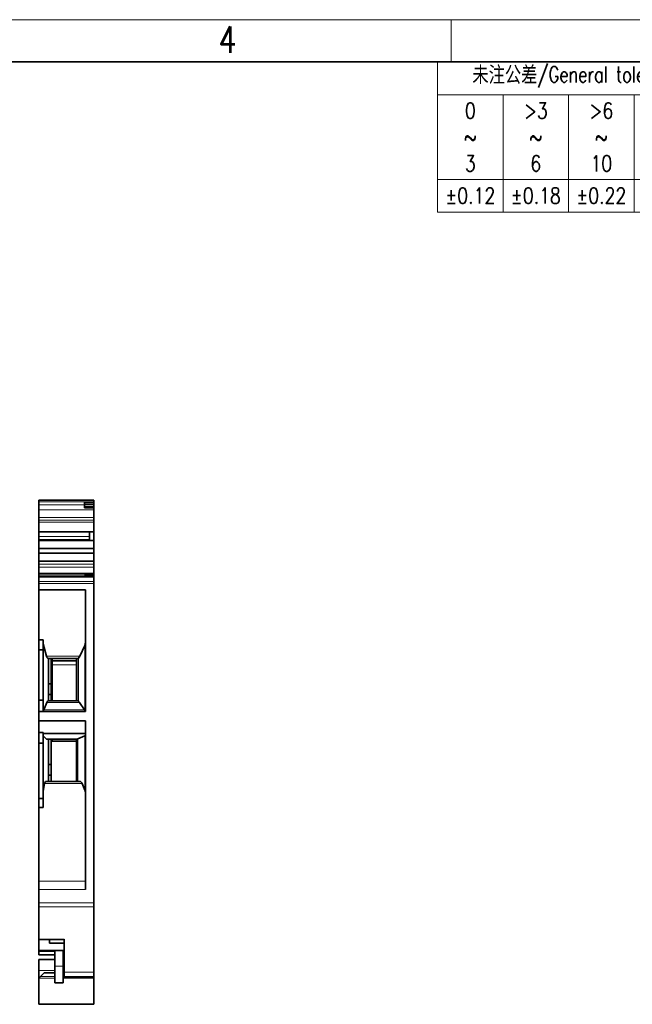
# Model space of a CAD drawing. Header units: millimetres. Extents: x 6 to 292, y 5 to 204.
# Tile 19 of 23: x 151 to 209, y 111 to 204. Entities that reach past the tile are written whole.
import ezdxf

# ---------------------------------------------------------------- set-up
doc = ezdxf.new("R2010")
doc.units = ezdxf.units.MM
for name, color, linetype in [('TEXT', 7, 'Continuous'), ('可见', 7, 'Continuous'), ('图框', 7, 'Continuous'), ('尺寸层', 7, 'Continuous'), ('相切', 7, 'Continuous'), ('细实线', 7, 'Continuous'), ('轮廓线', 7, 'Continuous')]:
    doc.layers.add(name, color=color, linetype=linetype)
doc.styles.add('SEACAD_romans_shx', font='romans.shx')

# ---------------------------------------------------------------- blocks, each defined once
blk = doc.blocks.new('Customer-technical.dft')
at = {"layer": '细实线', "color": 7, "linetype": 'Continuous', "lineweight": 13}
for p, q in [((-96.8, 0), (0, 0)), ((-96.8, 0), (-96.8, -14.2)), ((-10, 0), (-10, -14.2)), ((0, 0), (0, -14.2)), ((-96.8, -3.1), (-10, -3.1)), ((-90.6, -3.1), (-90.6, -14.2)), ((-84.4, -3.1), (-84.4, -14.2)), ((-78.2, -3.1), (-78.2, -14.2)), ((-72, -3.1), (-72, -14.2)), ((-65.8, -3.1), (-65.8, -14.2)), ((-59.6, -3.1), (-59.6, -14.2)), ((-53.4, -3.1), (-53.4, -14.2)), ((-47.2, -3.1), (-47.2, -14.2)), ((-41, -3.1), (-41, -14.2)), ((-34.8, -3.1), (-34.8, -14.2)), ((-28.6, -3.1), (-28.6, -14.2)), ((-22.4, -3.1), (-22.4, -14.2)), ((-16.2, -3.1), (-16.2, -14.2)), ((-6.9, -4.025), (-3.1, -4.025)), ((-10, -8.291), (0, -8.291)), ((-6.63, -10.786), (-3.37, -8.905)), ((-96.8, -11.1), (-10, -11.1)), ((-3.37, -10.786), (-6.63, -10.786)), ((-96.8, -14.2), (0, -14.2))]:
    blk.add_line(p, q, dxfattribs=at)
blk.add_arc((-5, -4.025), 1.9, 0, 180, dxfattribs=at)
at = {"layer": 'TEXT', "char_height": 1.5, "attachment_point": 5, "style": 'SEACAD_romans_shx'}
for s, insert, width in [('{\\fromans|b0||i0||c0|p34;\\C7;\\H1.5;\\W0.752; 未注公差/General tolerances(mm)}', (-81.073, -1.429), 31.45309), ('{\\fromans|b0||i0||c0|p34;\\C7;\\H1.5;\\W0.8;0\\P}{\\fromans|b0||i0||c0|p34;\\C7;\\H1.5;\\W0.8;~\\P}{\\fromans|b0||i0||c0|p34;\\C7;\\H1.5;\\W0.8;3}', (-93.7, -7.1), 6.08001), ('{\\fromans|b0||i0||c0|p34;\\C7;\\H1.5;\\W0.8;>3\\P}{\\fromans|b0||i0||c0|p34;\\C7;\\H1.5;\\W0.8;~\\P}{\\fromans|b0||i0||c0|p34;\\C7;\\H1.5;\\W0.8;6}', (-87.5, -7.1), 6.08001), ('{\\fromans|b0||i0||c0|p34;\\C7;\\H1.5;\\W0.8;>6\\P}{\\fromans|b0||i0||c0|p34;\\C7;\\H1.5;\\W0.8;~\\P}{\\fromans|b0||i0||c0|p34;\\C7;\\H1.5;\\W0.8;10}', (-81.3, -7.1), 6.08001), ('{\\fromans|b0||i0||c0|p34;\\C7;\\H1.5;\\W0.8;>10\\P}{\\fromans|b0||i0||c0|p34;\\C7;\\H1.5;\\W0.8;~\\P}{\\fromans|b0||i0||c0|p34;\\C7;\\H1.5;\\W0.8;18}', (-75.1, -7.1), 6.08001), ('{\\fromans|b0||i0||c0|p34;\\C7;\\H1.5;\\W0.8;>18\\P}{\\fromans|b0||i0||c0|p34;\\C7;\\H1.5;\\W0.8;~\\P}{\\fromans|b0||i0||c0|p34;\\C7;\\H1.5;\\W0.8;30}', (-68.9, -7.1), 6.08001), ('{\\fromans|b0||i0||c0|p34;\\C7;\\H1.5;\\W0.8;>30\\P}{\\fromans|b0||i0||c0|p34;\\C7;\\H1.5;\\W0.8;~\\P}{\\fromans|b0||i0||c0|p34;\\C7;\\H1.5;\\W0.8;50}', (-62.7, -7.1), 6.08001), ('{\\fromans|b0||i0||c0|p34;\\C7;\\H1.5;\\W0.8;>50\\P}{\\fromans|b0||i0||c0|p34;\\C7;\\H1.5;\\W0.8;~\\P}{\\fromans|b0||i0||c0|p34;\\C7;\\H1.5;\\W0.8;80}', (-56.5, -7.1), 6.08001), ('{\\fromans|b0||i0||c0|p34;\\C7;\\H1.5;\\W0.8;>80\\P}{\\fromans|b0||i0||c0|p34;\\C7;\\H1.5;\\W0.8;~\\P}{\\fromans|b0||i0||c0|p34;\\C7;\\H1.5;\\W0.8;120}', (-50.3, -7.1), 6.08001), ('{\\fromans|b0||i0||c0|p34;\\C7;\\H1.5;\\W0.8;>120\\P}{\\fromans|b0||i0||c0|p34;\\C7;\\H1.5;\\W0.8;~\\P}{\\fromans|b0||i0||c0|p34;\\C7;\\H1.5;\\W0.8;180}', (-44.1, -7.1), 6.08001), ('{\\fromans|b0||i0||c0|p34;\\C7;\\H1.5;\\W0.8;>180\\P}{\\fromans|b0||i0||c0|p34;\\C7;\\H1.5;\\W0.8;~\\P}{\\fromans|b0||i0||c0|p34;\\C7;\\H1.5;\\W0.8;250}', (-37.9, -7.1), 6.08001), ('{\\fromans|b0||i0||c0|p34;\\C7;\\H1.5;\\W0.8;>250\\P}{\\fromans|b0||i0||c0|p34;\\C7;\\H1.5;\\W0.8;~\\P}{\\fromans|b0||i0||c0|p34;\\C7;\\H1.5;\\W0.8;315}', (-31.7, -7.1), 6.08001), ('{\\fromans|b0||i0||c0|p34;\\C7;\\H1.5;\\W0.8;>315\\P}{\\fromans|b0||i0||c0|p34;\\C7;\\H1.5;\\W0.8;~\\P}{\\fromans|b0||i0||c0|p34;\\C7;\\H1.5;\\W0.8;400}', (-25.5, -7.1), 6.08001), ('{\\fromans|b0||i0||c0|p34;\\C7;\\H1.5;\\W0.8;>400\\P}{\\fromans|b0||i0||c0|p34;\\C7;\\H1.5;\\W0.8;~\\P}{\\fromans|b0||i0||c0|p34;\\C7;\\H1.5;\\W0.8;500}', (-19.3, -7.1), 6.08001), ('{\\fromans|b0||i0||c0|p34;\\C7;\\H1.5;\\W0.8;0.1/10}', (-5, -6.158), 10), ('{\\fromans|b0||i0||c0|p34;\\C7;\\H1.5;\\W0.8;>500}', (-13.1, -7.1), 6.08001), ('{\\fromans|b0||i0||c0|p34;\\C7;\\H1.5;\\W0.8;±0.12}', (-93.7, -12.65), 6.57956), ('{\\fromans|b0||i0||c0|p34;\\C7;\\H1.5;\\W0.8;±0.18}', (-87.5, -12.65), 6.57956), ('{\\fromans|b0||i0||c0|p34;\\C7;\\H1.5;\\W0.8;±0.22}', (-81.3, -12.65), 6.57956), ('{\\fromans|b0||i0||c0|p34;\\C7;\\H1.5;\\W0.8;±0.26}', (-75.1, -12.65), 6.57956), ('{\\fromans|b0||i0||c0|p34;\\C7;\\H1.5;\\W0.8;±0.31}', (-68.9, -12.65), 6.57956), ('{\\fromans|b0||i0||c0|p34;\\C7;\\H1.5;\\W0.8;±0.37}', (-62.7, -12.65), 6.57956), ('{\\fromans|b0||i0||c0|p34;\\C7;\\H1.5;\\W0.8;±0.57}', (-56.5, -12.65), 6.57956), ('{\\fromans|b0||i0||c0|p34;\\C7;\\H1.5;\\W0.8;±0.80}', (-50.3, -12.65), 6.57956), ('{\\fromans|b0||i0||c0|p34;\\C7;\\H1.5;\\W0.8;±0.93}', (-44.1, -12.65), 6.57956), ('{\\fromans|b0||i0||c0|p34;\\C7;\\H1.5;\\W0.8;±1.05}', (-37.9, -12.65), 6.57956), ('{\\fromans|b0||i0||c0|p34;\\C7;\\H1.5;\\W0.8;±1.15}', (-31.7, -12.65), 6.57956), ('{\\fromans|b0||i0||c0|p34;\\C7;\\H1.5;\\W0.8;±1.60}', (-25.5, -12.65), 6.57956), ('{\\fromans|b0||i0||c0|p34;\\C7;\\H1.5;\\W0.8;±2.20}', (-19.3, -12.65), 6.57956), ('{\\fromans|b0||i0||c0|p34;\\C7;\\H1.5;\\W0.8;±2.50}', (-13.1, -12.65), 6.57956), ('{\\fromans|b0||i0||c0|p34;\\C7;\\H1.5;\\W0.8;±2°}', (-5, -12.493), 10)]:
    blk.add_mtext(s, dxfattribs=dict(at, insert=insert, width=width))
blk = doc.blocks.new('SE3')
at = {"layer": '可见', "color": 7, "linetype": 'Continuous', "lineweight": 35}
for p, q in [((152.465, 158.393), (152.465, 158.569)), ((152.465, 158.569), (157.665, 158.569)), ((152.465, 158.105), (152.465, 158.393)), ((156.765, 158.325), (156.765, 158.136)), ((157.665, 158.325), (156.765, 158.325)), ((157.665, 158.393), (157.665, 158.569)), ((157.665, 158.325), (157.665, 158.393)), ((157.665, 158.136), (157.665, 158.325)), ((152.465, 158.105), (152.465, 157.632)), ((152.465, 157.632), (152.465, 156.916)), ((156.765, 158.136), (157.665, 158.136)), ((156.765, 158.135), (156.765, 157.951)), ((156.765, 157.951), (156.765, 157.826)), ((156.765, 157.826), (157.665, 157.826)), ((157.665, 157.951), (157.665, 158.135)), ((157.665, 157.826), (157.665, 157.951)), ((157.665, 157.632), (157.665, 157.826)), ((157.665, 157.632), (157.665, 156.916)), ((152.465, 156.916), (152.465, 156.648)), ((152.465, 156.47), (152.465, 156.648)), ((152.465, 156.47), (152.465, 155.571)), ((157.665, 156.648), (157.665, 156.916)), ((157.665, 156.47), (157.665, 156.648)), ((157.665, 155.571), (157.665, 156.47)), ((152.465, 155.571), (152.465, 155.105)), ((152.465, 155.571), (152.465, 155.571)), ((157.265, 155.571), (152.465, 155.571)), ((157.665, 155.571), (152.465, 155.571)), ((157.265, 155.571), (157.265, 154.75)), ((157.265, 155.571), (157.665, 155.571)), ((157.665, 155.571), (157.665, 155.571)), ((157.665, 154.75), (157.665, 155.571)), ((152.465, 155.105), (152.465, 154.822)), ((152.465, 154.75), (152.465, 154.822)), ((152.465, 154.75), (152.465, 153.973)), ((152.465, 154.75), (157.665, 154.75)), ((157.665, 153.973), (157.665, 154.75)), ((152.465, 153.973), (152.465, 153.548)), ((157.665, 153.973), (152.465, 153.973)), ((157.665, 153.548), (157.665, 153.973)), ((152.465, 153.548), (152.465, 152.771)), ((157.665, 153.548), (152.465, 153.548)), ((152.465, 152.771), (152.465, 152.488)), ((157.665, 152.771), (152.465, 152.771)), ((157.665, 152.771), (157.665, 153.548)), ((157.665, 152.488), (157.665, 152.771)), ((152.465, 152.488), (152.465, 152.205)), ((152.465, 151.603), (152.465, 152.205)), ((157.665, 152.488), (157.665, 152.205)), ((157.665, 151.603), (157.665, 152.205)), ((152.465, 151.603), (152.465, 151.548)), ((152.465, 151.603), (157.665, 151.603)), ((152.465, 151.411), (152.465, 151.548)), ((152.465, 151.411), (152.465, 151.371)), ((152.465, 151.371), (152.465, 151.283)), ((156.765, 151.371), (152.465, 151.371)), ((152.465, 150.869), (152.465, 151.283)), ((156.765, 151.405), (156.765, 151.434)), ((157.665, 151.434), (156.765, 151.434)), ((156.765, 151.371), (156.765, 151.405)), ((156.765, 151.367), (156.765, 151.371)), ((156.765, 151.367), (157.665, 151.367)), ((157.665, 151.548), (157.665, 151.603)), ((157.665, 151.434), (157.665, 151.548)), ((157.665, 151.434), (157.665, 151.405)), ((157.665, 151.405), (157.665, 151.367)), ((157.665, 151.283), (157.665, 151.367)), ((157.665, 151.283), (157.665, 150.869)), ((152.465, 150.657), (152.465, 150.869)), ((152.465, 150.657), (152.465, 150.073)), ((152.465, 145.34), (152.465, 150.073)), ((152.465, 150.073), (156.865, 150.073)), ((156.865, 150.073), (156.865, 138.565)), ((157.665, 150.657), (157.665, 150.869)), ((157.665, 120.481), (157.665, 150.657)), ((152.465, 144.391), (152.465, 145.34)), ((152.465, 145.34), (152.865, 145.34)), ((152.865, 144.391), (152.865, 145.34)), ((152.465, 139.651), (152.465, 144.391)), ((152.465, 144.391), (152.865, 144.391)), ((152.865, 144.966), (153.194, 143.806)), ((152.865, 139.651), (152.865, 144.391)), ((156.339, 143.806), (156.797, 144.817)), ((156.111, 143.565), (153.351, 143.565)), ((153.365, 143.565), (153.365, 139.569)), ((153.615, 143.565), (153.615, 141.168)), ((153.715, 143.565), (153.715, 143.545)), ((153.715, 143.545), (153.715, 143.365)), ((156.015, 143.545), (156.015, 143.565)), ((156.015, 143.365), (156.015, 143.545)), ((156.065, 143.565), (156.065, 139.569)), ((153.715, 142.965), (153.715, 143.365)), ((156.015, 143.365), (153.715, 143.365)), ((153.715, 142.965), (153.715, 139.569)), ((156.015, 143.365), (156.015, 142.965)), ((156.015, 139.569), (156.015, 142.965)), ((153.615, 141.168), (153.365, 141.168)), ((153.615, 140.168), (153.615, 141.168)), ((153.615, 140.168), (153.365, 140.168)), ((153.615, 140.168), (153.615, 139.569)), ((152.465, 138.565), (152.465, 139.651)), ((152.465, 139.651), (152.865, 139.651)), ((152.865, 138.565), (152.865, 139.651)), ((152.923, 138.708), (153.212, 139.426)), ((153.337, 139.569), (156.126, 139.569)), ((156.309, 139.426), (156.772, 138.708)), ((152.465, 138.565), (152.465, 137.675)), ((156.865, 138.565), (152.465, 138.565)), ((152.465, 137.675), (152.465, 136.592)), ((152.465, 137.675), (156.865, 137.675)), ((156.865, 137.675), (156.865, 121.717)), ((152.465, 135.556), (152.465, 136.592)), ((152.865, 136.592), (152.465, 136.592)), ((152.865, 135.556), (152.865, 136.592)), ((152.865, 136.485), (156.865, 136.485)), ((152.865, 136.273), (153.197, 135.958)), ((156.16, 135.974), (156.817, 136.253)), ((152.465, 130.333), (152.465, 135.556)), ((152.465, 135.556), (152.865, 135.556)), ((152.865, 130.333), (152.865, 135.556)), ((156.096, 135.949), (153.216, 135.949)), ((153.365, 131.949), (153.365, 135.949)), ((153.615, 135.949), (153.615, 133.548)), ((153.715, 135.745), (153.615, 135.745)), ((153.715, 135.745), (153.715, 135.949)), ((156.015, 135.745), (153.715, 135.745)), ((156.015, 135.949), (156.015, 135.745)), ((156.015, 131.949), (156.015, 135.745)), ((156.065, 135.745), (156.015, 135.745)), ((156.065, 135.949), (156.065, 131.949)), ((153.615, 133.548), (153.365, 133.548)), ((153.615, 132.548), (153.615, 133.548)), ((153.615, 132.548), (153.365, 132.548)), ((153.615, 132.548), (153.615, 131.949)), ((152.865, 131.001), (153.002, 131.742)), ((153.089, 131.949), (156.361, 131.949)), ((156.557, 131.742), (156.817, 131.115)), ((152.465, 129.472), (152.465, 130.333)), ((152.465, 130.333), (152.865, 130.333)), ((152.465, 122.51), (152.465, 129.472)), ((152.465, 129.472), (152.865, 129.472)), ((152.865, 129.472), (152.865, 130.333)), ((152.465, 122.51), (152.465, 121.717)), ((152.465, 121.717), (152.465, 120.481)), ((152.465, 120.092), (152.465, 120.481)), ((157.665, 120.092), (157.665, 120.481)), ((152.465, 120.092), (152.465, 117.038)), ((157.665, 113.91), (157.665, 120.092)), ((152.465, 117.038), (152.465, 116.994)), ((152.465, 116.994), (152.465, 115.97)), ((152.465, 116.994), (154.865, 116.994)), ((153.465, 116.645), (153.465, 116.994)), ((154.865, 116.645), (153.465, 116.645)), ((154.865, 117.038), (154.865, 113.91)), ((152.465, 115.97), (154.865, 115.97)), ((152.465, 115.855), (152.465, 115.97)), ((152.465, 115.562), (152.465, 115.855)), ((153.965, 115.562), (152.465, 115.562)), ((153.965, 114.492), (153.965, 115.97)), ((154.765, 114.492), (154.765, 115.97)), ((154.865, 115.562), (154.765, 115.562)), ((152.465, 114.222), (152.465, 115.122)), ((153.965, 115.122), (152.465, 115.122)), ((154.865, 115.122), (154.765, 115.122)), ((152.465, 114.222), (152.465, 114.066)), ((152.465, 114.066), (152.465, 113.352)), ((152.965, 113.852), (152.613, 113.499)), ((152.965, 113.852), (153.965, 113.852)), ((153.965, 112.892), (153.965, 114.492)), ((154.765, 114.492), (154.765, 112.892)), ((154.765, 113.852), (154.865, 113.852)), ((154.865, 113.469), (154.865, 113.91)), ((157.665, 113.469), (157.665, 113.91)), ((152.465, 113.352), (152.613, 113.499)), ((152.465, 113.348), (152.465, 113.352)), ((152.465, 110.869), (152.465, 113.348)), ((153.965, 112.892), (154.765, 112.892)), ((154.865, 113.469), (157.665, 113.469)), ((157.665, 113.348), (157.665, 113.469)), ((157.665, 110.869), (157.665, 113.348)), ((152.465, 110.869), (157.665, 110.869))]:
    blk.add_line(p, q, dxfattribs=at)
for centre, radius, start, end in [((156.112, 139.417), 0.152, 54.37673, 84.73562), ((156.092, 136.013), 0.064, 273.63017, 301.11585)]:
    blk.add_arc(centre, radius, start, end, dxfattribs=at)
for centre, major_axis, ratio, start_param, end_param in [((155.865, 145.127), (-1, 0), 0.856112, 2.771382, 3.141593), ((153.351, 144.565), (0, -1), 0.242566, 5.575154, 6.283185), ((153.915, 143.545), (-0.2, 0), 0.6, 6.117714, 6.283185), ((155.815, 143.545), (-0.2, 0), 0.6, 3.141593, 3.307064), ((156.086, 144.565), (0, -1), 0.388105, 0.298466, 0.708032), ((153.337, 138.569), (0, -1), 0.242566, 3.141593, 3.683286), ((156.109, 138.569), (0, 1), 0.388105, -0.541693, -0.236607), ((152.797, 139.565), (0, -1), 0.242566, 0.281368, 0.541693), ((156.973, 139.565), (0, -1), 0.388105, -0.541693, -0.469267), ((158.065, 135.892), (-2, 0), 0.135729, -0.309703, -0.247065), ((155.865, 136.295), (1, 0), 0.135729, 5.973482, 6.283185), ((153.216, 136.949), (0, -1), 0.142857, 6.148281, 6.283185), ((153.089, 130.949), (0, -1), 0.142857, 3.141593, 3.797385), ((156.361, 130.949), (0, 1), 0.32, 5.627393, 6.283185), ((155.865, 130.88), (-1, 0), 0.769384, 3.141593, 3.451296)]:
    blk.add_ellipse(centre, major_axis=major_axis, ratio=ratio, start_param=start_param, end_param=end_param, dxfattribs=at)
for points in [[(156.2, 143.609), (156.164, 143.581), (156.134, 143.565), (156.111, 143.565)], [(156.797, 138.673), (156.839, 138.617), (156.865, 138.581), (156.865, 138.569)]]:
    blk.add_open_spline(points, degree=3, dxfattribs=at)
at = {"layer": '相切', "color": 7, "linetype": 'Continuous', "lineweight": 13}
for p, q in [((152.465, 158.393), (157.665, 158.393)), ((152.465, 158.105), (156.765, 158.105)), ((152.465, 157.632), (157.665, 157.632)), ((156.765, 157.951), (157.665, 157.951)), ((157.665, 156.916), (152.465, 156.916)), ((152.465, 156.648), (157.665, 156.648)), ((152.465, 156.47), (157.665, 156.47)), ((152.465, 155.105), (157.265, 155.105)), ((157.265, 154.822), (152.465, 154.822)), ((152.465, 152.488), (157.665, 152.488)), ((157.665, 152.205), (152.465, 152.205)), ((152.465, 151.548), (157.665, 151.548)), ((152.465, 151.411), (156.765, 151.411)), ((152.465, 151.283), (157.665, 151.283)), ((156.765, 151.405), (157.665, 151.405)), ((157.665, 150.869), (152.465, 150.869)), ((157.665, 150.657), (152.465, 150.657)), ((156.797, 144.817), (156.797, 138.673)), ((153.194, 143.806), (156.339, 143.806)), ((156.2, 143.609), (156.2, 139.541)), ((156.015, 142.965), (153.715, 142.965)), ((153.212, 139.426), (156.309, 139.426)), ((152.923, 138.708), (156.772, 138.708)), ((156.16, 135.974), (156.16, 131.949)), ((156.817, 136.253), (156.817, 131.115)), ((153.197, 135.958), (156.126, 135.958)), ((153.002, 131.742), (156.557, 131.742)), ((156.865, 122.51), (152.465, 122.51)), ((156.865, 121.717), (152.465, 121.717)), ((152.465, 120.481), (157.665, 120.481)), ((157.665, 120.092), (152.465, 120.092)), ((152.465, 117.038), (154.865, 117.038)), ((152.465, 115.855), (153.965, 115.855)), ((154.765, 115.855), (154.865, 115.855)), ((152.465, 114.066), (153.965, 114.066)), ((154.765, 114.492), (153.965, 114.492)), ((154.765, 114.066), (154.865, 114.066)), ((154.865, 113.91), (157.665, 113.91)), ((153.965, 113.348), (152.465, 113.348)), ((152.613, 113.499), (153.965, 113.499)), ((154.765, 113.499), (154.865, 113.499)), ((157.665, 113.348), (154.765, 113.348))]:
    blk.add_line(p, q, dxfattribs=at)
blk = doc.blocks.new('A4-drawing_frame')
at = {"layer": '细实线', "color": 7, "linetype": 'Continuous', "lineweight": 13}
for p, q in [((-286.5, 199), (0, 199)), ((-100.5, 195), (-100.5, 199))]:
    blk.add_line(p, q, dxfattribs=at)
at = {"layer": '轮廓线', "color": 7, "linetype": 'Continuous', "lineweight": 35}
blk.add_line((-282, 195), (-5, 195), dxfattribs=at)
at = {"layer": 'TEXT', "insert": (-121.689, 195.856), "char_height": 2.5, "width": 1.88357, "attachment_point": 8, "style": 'SEACAD_romans_shx'}
blk.add_mtext('{\\fromans|b0||i0||c0|p34;\\C7;\\H2.5;\\W0.8;4}', dxfattribs=at)

msp = doc.modelspace()

# ---------------------------------------------------------------- block references
at = {"layer": '图框', "color": 7}
msp.add_blockref('A4-drawing_frame', (292, 5), dxfattribs=at)
at = {"layer": '尺寸层', "color": 7}
msp.add_blockref('Customer-technical.dft', (287, 200), dxfattribs=at)
at = {"layer": '尺寸层'}
msp.add_blockref('SE3', (0, 0), dxfattribs=at)

doc.saveas('drawing.dxf')
